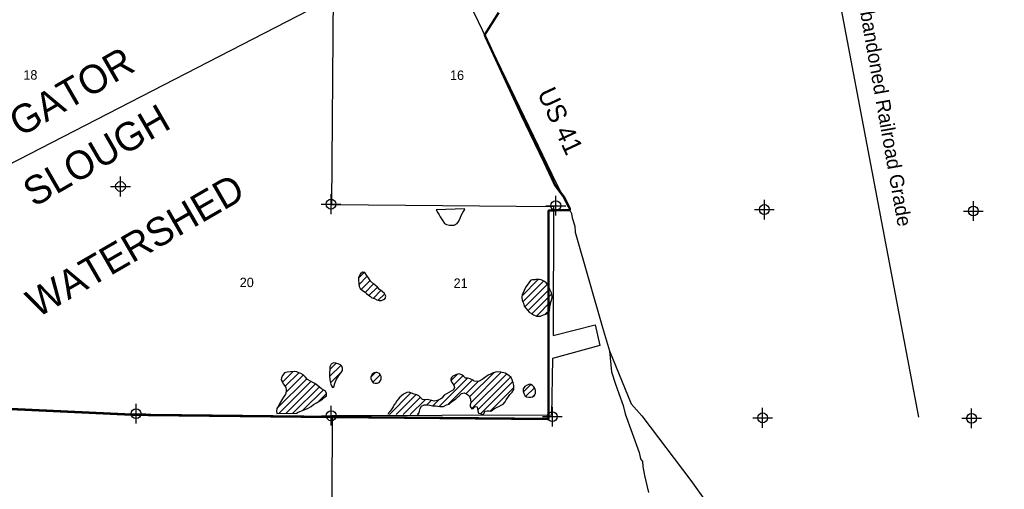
# Model space of a CAD drawing. Extents: x 119693 to 416873, y 706841 to 914021.
# Tile 11 of 14: x 190026 to 215011, y 863248 to 875164. Entities that reach past the tile are written whole.
import ezdxf

# ---------------------------------------------------------------- set-up
doc = ezdxf.new("R2010")
doc.units = 0
doc.header["$LTSCALE"] = 800
doc.header["$PDMODE"] = 34
doc.header["$PDSIZE"] = 250
doc.linetypes.add('DASHED', pattern=[0])
doc.linetypes.add('STREAM', pattern=[0])
doc.layers.get('0').update_dxf_attribs({"linetype": 'CONTINUOUS'})
for name, color, linetype in [('CITY', 14, 'DASHED'), ('MAJROADS', 9, 'CONTINUOUS'), ('RR', 13, 'CONTINUOUS'), ('SEC', 2, 'CONTINUOUS'), ('TEXT', 7, 'CONTINUOUS'), ('TRUNKS', 5, 'STREAM'), ('WETDBA', 11, 'CONTINUOUS'), ('WETFILL', 12, 'CONTINUOUS'), ('WSHEDS', 3, 'CONTINUOUS')]:
    doc.layers.add(name, color=color, linetype=linetype)

# ---------------------------------------------------------------- blocks, each defined once
blk = doc.blocks.new('*X')
at = {"color": 0}
for p, q in [((198626, 868609), (198765, 868749)), ((198634, 868440), (198847, 868654)), ((198691, 868321), (198917, 868547)), ((202773, 868161), (203186, 868574)), ((202793, 868004), (203319, 868530)), ((198791, 868245), (199005, 868458)), ((198888, 868165), (199102, 868379)), ((199001, 868100), (199192, 868291)), ((202840, 867874), (203416, 868450)), ((202923, 867780), (203475, 868332)), ((199122, 868045), (199287, 868210)), ((203023, 867703), (203525, 868205)), ((203140, 867644), (203515, 868018)), ((203362, 867689), (203475, 867801)), ((197890, 866106), (198178, 866393)), ((197893, 866285), (198055, 866447)), ((197913, 865952), (198201, 866240)), ((196557, 865303), (197309, 866055)), ((196692, 865968), (196954, 866230)), ((196744, 866197), (196746, 866199)), ((196761, 865861), (197107, 866207)), ((196781, 865704), (197223, 866146)), ((198937, 866092), (199057, 866213)), ((198986, 865964), (199176, 866155)), ((200673, 865353), (201385, 866065)), ((200901, 865404), (201519, 866022)), ((200968, 866002), (201134, 866168)), ((201040, 865897), (201272, 866129)), ((201440, 865590), (202062, 866212)), ((201471, 865444), (202243, 866217)), ((201498, 865294), (202377, 866173)), ((201648, 865268), (202478, 866097)), ((196603, 865172), (197415, 865984)), ((196782, 865174), (197531, 865924)), ((196960, 865176), (197627, 865843)), ((197213, 865252), (197731, 865770)), ((197979, 865841), (198005, 865867)), ((201346, 865673), (201658, 865985)), ((201722, 865165), (202536, 865979)), ((201967, 865233), (202562, 865828)), ((202806, 865719), (202996, 865909)), ((202872, 865608), (203085, 865821)), ((197618, 865481), (197813, 865676)), ((199407, 865148), (199953, 865694)), ((199582, 865147), (200086, 865650)), ((199758, 865146), (200191, 865579)), ((199934, 865145), (200311, 865522)), ((200355, 865389), (200469, 865503)), ((200510, 865367), (200662, 865519)), ((203030, 865589), (203104, 865663)), ((200110, 865144), (200165, 865199))]:
    blk.add_line(p, q, dxfattribs=at)

msp = doc.modelspace()

# ---------------------------------------------------------------- linework, layer by layer
at = {"layer": 'CITY', "color": 0}
msp.add_lwpolyline([(152704, 881643), (160973, 881731), (160774, 876172), (160681, 865499), (165967, 865414), (171400, 865413), (176785, 865354), (177602, 865377), (182078, 867657), (182075, 865402), (187348, 865388), (187499, 875932), (192795, 875851), (197979, 875822), (197937, 870471), (203574, 870421), (203567, 867149), (204626, 867424), (204750, 866898), (203543, 866570), (203524, 865133), (197957, 865112), (197910, 854551)], dxfattribs=at)
at = {"layer": 'MAJROADS', "color": 0}
for points in [[(201301, 875861), (203644, 871000), (203942, 870412), (203983, 870328), (204024, 870243), (204049, 870134), (204114, 869924), (204121, 869773), (204816, 867355), (204995, 866759), (205042, 866231), (205148, 865912), (205230, 865676), (205337, 865374), (205386, 865164), (205747, 864181), (205780, 864022), (205829, 863954), (205837, 863828), (205877, 863602), (205983, 863165)], [(204995, 866759), (205546, 865418), (205812, 865114), (207057, 863471), (208881, 860918), (209087, 860506), (209145, 860413), (209220, 860279), (209417, 859791), (210979, 855841), (211502, 854456), (211554, 853130), (211477, 851824), (211546, 850969), (211528, 850810), (211586, 850700), (211660, 850507), (212454, 849169), (213075, 848117), (213298, 847738), (214324, 846054), (216550, 842317), (217041, 841524), (218353, 840062)]]:
    msp.add_lwpolyline(points, dxfattribs=at)
at = {"layer": 'RR', "color": 0}
msp.add_lwpolyline([(208273, 889116), (212833, 865082)], dxfattribs=at)
at = {"layer": 'SEC', "color": 0}
for p in [(192584, 870931), (197926, 870483), (203630, 870443), (208923, 870347), (214225, 870309), (192980, 865166), (197930, 865113), (203542, 865091), (208878, 865061), (214180, 865049)]:
    msp.add_point(p, dxfattribs=at)
at = {"layer": 'TRUNKS', "color": 0}
msp.add_lwpolyline([(187436, 870298), (197939, 875707), (198011, 875694), (198084, 875718), (200522, 876964), (200699, 877060), (200464, 877597), (200467, 877639), (200507, 877682), (201309, 877657), (207908, 877659), (209022, 877615), (210161, 877636), (208315, 887777)], dxfattribs=at)
at = {"layer": 'WETDBA', "color": 0}
for points in [[(200595, 870337), (200633, 870266), (200666, 870216), (200693, 870161), (200727, 870109), (200766, 870063), (200809, 869996), (200852, 869971), (200932, 869954), (201009, 869947), (201051, 869954), (201126, 869990), (201169, 870053), (201206, 870127), (201231, 870193), (201273, 870271), (201302, 870322), (201325, 870362)], [(199002, 868459), (198929, 868527), (198876, 868615), (198823, 868685), (198783, 868746), (198725, 868757), (198673, 868716), (198627, 868623), (198619, 868552), (198629, 868472), (198640, 868394), (198665, 868344), (198723, 868291), (198788, 868248), (198824, 868219), (198878, 868172), (198928, 868137), (198963, 868109), (199031, 868093), (199086, 868054), (199151, 868039), (199208, 868039), (199259, 868064), (199299, 868090), (199315, 868152), (199283, 868220), (199221, 868269), (199158, 868317), (199101, 868380), (199049, 868431), (199029, 868448)], [(203103, 868567), (203040, 868565), (202999, 868551), (202965, 868512), (202928, 868465), (202872, 868389), (202828, 868289), (202778, 868184), (202768, 868133), (202775, 868041), (202810, 867970), (202824, 867892), (202871, 867842), (202913, 867793), (202951, 867741), (203011, 867710), (203067, 867674), (203139, 867644), (203243, 867637), (203317, 867673), (203374, 867693), (203419, 867712), (203452, 867736), (203473, 867782), (203482, 867878), (203515, 868022), (203540, 868103), (203538, 868150), (203519, 868229), (203482, 868319), (203432, 868428), (203388, 868487), (203340, 868520), (203255, 868560), (203211, 868574), (203169, 868573), (203122, 868568)], [(198043, 866450), (197992, 866455), (197929, 866422), (197898, 866359), (197892, 866272), (197888, 866208), (197888, 866129), (197896, 866032), (197904, 865987), (197923, 865918), (197940, 865876), (197965, 865833), (198002, 865855), (198018, 865919), (198036, 865983), (198059, 866029), (198099, 866089), (198128, 866139), (198184, 866208), (198215, 866266), (198217, 866320), (198204, 866370), (198164, 866405), (198108, 866431), (198069, 866441), (198051, 866449)], [(196990, 866233), (196899, 866226), (196811, 866219), (196746, 866199), (196700, 866146), (196672, 866086), (196662, 866026), (196686, 865979), (196713, 865926), (196747, 865883), (196780, 865830), (196790, 865782), (196787, 865723), (196768, 865665), (196717, 865584), (196675, 865515), (196620, 865418), (196582, 865352), (196553, 865297), (196538, 865234), (196549, 865172), (197046, 865177), (197090, 865205), (197160, 865233), (197264, 865270), (197331, 865298), (197421, 865353), (197483, 865396), (197557, 865441), (197642, 865496), (197709, 865539), (197749, 865579), (197808, 865622), (197814, 865687), (197773, 865746), (197681, 865798), (197584, 865880), (197517, 865935), (197467, 865961), (197404, 865989), (197327, 866032), (197278, 866095), (197216, 866153), (197157, 866184), (197107, 866206), (197058, 866225), (197001, 866236)], [(199063, 866214), (199020, 866206), (198971, 866168), (198937, 866102), (198936, 866058), (198961, 865998), (198994, 865953), (199045, 865937), (199093, 865940), (199145, 865961), (199181, 866007), (199196, 866055), (199195, 866112), (199174, 866160), (199154, 866185), (199114, 866202), (199086, 866213)], [(202944, 865905), (202903, 865893), (202847, 865859), (202805, 865799), (202804, 865726), (202824, 865659), (202846, 865625), (202890, 865597), (202946, 865585), (202996, 865582), (203040, 865591), (203081, 865616), (203098, 865647), (203113, 865691), (203114, 865756), (203096, 865804), (203071, 865845), (203042, 865882), (202998, 865909), (202964, 865914)]]:
    msp.add_lwpolyline(points, close=True, dxfattribs=at)
msp.add_lwpolyline([(200148, 865144), (200175, 865231), (200192, 865298), (200223, 865360), (200293, 865393), (200392, 865387), (200499, 865368), (200583, 865364), (200690, 865352), (200778, 865349), (200859, 865390), (200923, 865412), (201007, 865486), (201092, 865544), (201138, 865588), (201176, 865623), (201234, 865678), (201305, 865692), (201386, 865654), (201429, 865617), (201462, 865537), (201471, 865446), (201458, 865388), (201460, 865347), (201501, 865289), (201531, 865296), (201582, 865346), (201635, 865337), (201653, 865240), (201671, 865177), (201793, 865147), (201816, 865185), (201840, 865227), (201886, 865242), (201935, 865239), (201977, 865232), (202018, 865255), (202072, 865294), (202139, 865333), (202181, 865353), (202247, 865382), (202294, 865411), (202345, 865470), (202373, 865515), (202414, 865580), (202462, 865652), (202525, 865712), (202563, 865783), (202562, 865879), (202544, 865950), (202524, 866023), (202495, 866081), (202437, 866135), (202342, 866195), (202238, 866218), (202136, 866230), (202040, 866207), (201969, 866172), (201916, 866142), (201817, 866074), (201765, 866032), (201685, 865993), (201641, 865980), (201562, 865988), (201535, 866015), (201455, 866054), (201393, 866064), (201337, 866071), (201292, 866111), (201247, 866153), (201173, 866176), (201113, 866164), (201021, 866116), (200992, 866094), (200963, 866048), (200966, 866007), (200997, 865946), (201045, 865891), (201060, 865835), (201030, 865775), (200859, 865672), (200800, 865635), (200737, 865561), (200687, 865529), (200617, 865502), (200542, 865485), (200485, 865497), (200440, 865512), (200376, 865525), (200317, 865521), (200243, 865527), (200203, 865565), (200157, 865618), (200104, 865645), (200037, 865663), (199967, 865689), (199912, 865711), (199851, 865707), (199762, 865666), (199714, 865622), (199676, 865583), (199636, 865542), (199592, 865495), (199562, 865436), (199521, 865383), (199502, 865343), (199466, 865287), (199424, 865233), (199400, 865202), (199368, 865148)], dxfattribs=at)
at = {"layer": 'WSHEDS', "color": 0, "const_width": 60}
msp.add_lwpolyline([(202181, 875344), (201832, 874792, 0.254467), (201830, 874763), (202780, 872705, 0.004284), (202780, 872705), (203334, 871558, -0.003283), (203334, 871558), (203610, 870967, 0.051765), (203613, 870962), (203847, 870650, -0.044994), (203850, 870645), (203985, 870374, -0.55383), (203959, 870331), (203474, 870325, 0.410899), (203445, 870295), (203445, 865062, -0.41695), (203414, 865032), (197837, 865084, -0.000355), (197836, 865084), (192969, 865137, -0.008986), (192968, 865137), (187368, 865399, 0.010736)], format="xyb", dxfattribs=at)

# ---------------------------------------------------------------- block references
at = {"layer": 'WETFILL', "color": 0}
msp.add_blockref('*X', (0, 0), dxfattribs=at)
msp.add_blockref('*X', (0, 0), dxfattribs=at)
msp.add_blockref('*X', (0, 0), dxfattribs=at)
msp.add_blockref('*X', (0, 0), dxfattribs=at)
msp.add_blockref('*X', (0, 0), dxfattribs=at)
msp.add_blockref('*X', (0, 0), dxfattribs=at)
msp.add_blockref('*X', (0, 0), dxfattribs=at)
msp.add_blockref('*X', (0, 0), dxfattribs=at)
msp.add_blockref('*X', (0, 0), dxfattribs=at)
msp.add_blockref('*X', (0, 0), dxfattribs=at)
msp.add_blockref('*X', (0, 0), dxfattribs=at)
msp.add_blockref('*X', (0, 0), dxfattribs=at)
msp.add_blockref('*X', (0, 0), dxfattribs=at)
msp.add_blockref('*X', (0, 0), dxfattribs=at)
msp.add_blockref('*X', (0, 0), dxfattribs=at)
msp.add_blockref('*X', (0, 0), dxfattribs=at)
msp.add_blockref('*X', (0, 0), dxfattribs=at)
msp.add_blockref('*X', (0, 0), dxfattribs=at)
msp.add_blockref('*X', (0, 0), dxfattribs=at)
msp.add_blockref('*X', (0, 0), dxfattribs=at)
msp.add_blockref('*X', (0, 0), dxfattribs=at)
msp.add_blockref('*X', (0, 0), dxfattribs=at)

# ---------------------------------------------------------------- texts
at = {"layer": 'MAJROADS', "color": 0}
msp.add_text('US 41', height=480, rotation=295, dxfattribs=at).set_placement((203151, 873304))
at = {"layer": 'TEXT', "color": 0}
for s, height, rotation, p in [('Abandoned Railroad Grade', 360, 280, (211295, 875667)), ('GATOR ', 720, 30, (190037, 872174)), ('SLOUGH', 720, 30, (190387, 870396)), ('WATERSHED', 720, 30, (190469, 867587))]:
    msp.add_text(s, height=height, rotation=rotation, dxfattribs=at).set_placement(p)
for s, p in [('18', (190118, 873643)), ('16', (200945, 873635)), ('20', (195609, 868378)), ('21', (201036, 868359))]:
    msp.add_text(s, height=240, dxfattribs=at).set_placement(p)

doc.saveas('drawing.dxf')
